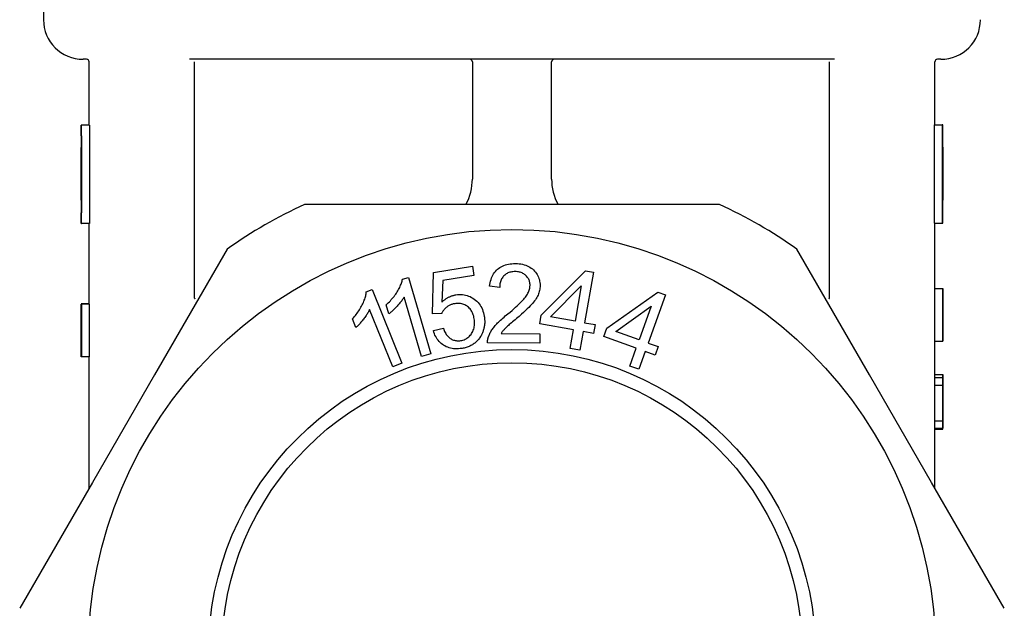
# Model space of a CAD drawing. Header units: millimetres. Extents: x 56 to 3776, y 27 to 364.
# Tile 5 of 15: x 404 to 442, y 192 to 215. Entities that reach past the tile are written whole.
import ezdxf

# ---------------------------------------------------------------- set-up
doc = ezdxf.new("R2010")
doc.units = ezdxf.units.MM
doc.layers.add('DETAIL', color=2, linetype='Continuous')

msp = doc.modelspace()

# ---------------------------------------------------------------- linework, layer by layer
at = {"layer": 'DETAIL'}
for p, q in [((405.329, 223.753), (405.329, 214.753)), ((406.959, 213.253), (406.829, 213.253)), ((407.057, 210.759), (407.057, 213.153)), ((435.304, 213.253), (410.855, 213.253)), ((411.055, 204.195), (411.055, 213.153)), ((421.579, 213.153), (421.579, 208.715)), ((424.579, 208.715), (424.579, 213.153)), ((435.103, 204.195), (435.103, 213.153)), ((439.102, 210.768), (439.102, 213.153)), ((439.329, 213.253), (439.2, 213.253)), ((406.773, 210.759), (406.757, 210.759)), ((406.757, 210.354), (406.757, 210.759)), ((406.773, 207.029), (406.773, 210.759)), ((407.073, 210.759), (406.773, 210.759)), ((407.073, 210.759), (407.073, 207.029)), ((439.084, 207.038), (439.084, 210.768)), ((439.084, 210.768), (439.384, 210.768)), ((439.402, 210.768), (439.384, 210.768)), ((439.384, 210.768), (439.384, 207.038)), ((439.402, 210.363), (439.402, 210.768)), ((406.768, 210.354), (406.757, 210.354)), ((439.402, 210.363), (439.389, 210.363)), ((406.757, 209.908), (406.757, 209.908)), ((406.757, 207.908), (406.757, 209.908)), ((406.759, 209.908), (406.757, 209.908)), ((406.757, 209.908), (406.757, 209.908)), ((406.757, 209.176), (406.757, 209.831)), ((406.759, 209.908), (406.76, 209.908)), ((406.759, 208.338), (406.759, 209.908)), ((406.76, 209.908), (406.76, 207.908)), ((406.761, 209.908), (406.76, 209.908)), ((406.761, 209.908), (406.767, 209.908)), ((406.761, 207.908), (406.761, 209.908)), ((406.762, 209.672), (406.762, 209.06)), ((406.767, 209.672), (406.762, 209.672)), ((406.77, 209.943), (406.765, 209.943)), ((406.767, 209.908), (406.767, 209.672)), ((406.77, 209.908), (406.767, 209.908)), ((406.77, 209.672), (406.767, 209.672)), ((406.77, 209.854), (406.77, 207.934)), ((439.386, 209.951), (439.393, 209.951)), ((439.386, 207.943), (439.386, 209.863)), ((439.394, 209.916), (439.398, 209.916)), ((439.398, 209.916), (439.4, 209.916)), ((439.398, 207.916), (439.398, 209.916)), ((439.398, 209.033), (439.398, 209.695)), ((439.4, 209.695), (439.398, 209.695)), ((439.4, 209.916), (439.402, 209.916)), ((439.402, 209.916), (439.402, 209.916)), ((439.402, 209.284), (439.402, 209.916)), ((439.402, 209.705), (439.402, 209.291)), ((439.402, 209.323), (439.402, 209.705)), ((406.757, 209.478), (406.757, 207.908)), ((439.391, 209.306), (439.395, 209.306)), ((439.396, 209.369), (439.395, 209.306)), ((439.402, 208.736), (439.402, 209.323)), ((406.757, 209.176), (406.757, 208.728)), ((406.762, 209.06), (406.767, 209.06)), ((406.767, 209.06), (406.767, 208.824)), ((406.77, 209.06), (406.767, 209.06)), ((439.398, 209.033), (439.4, 209.033)), ((439.402, 209.291), (439.402, 208.736)), ((406.757, 208.728), (406.757, 208.728)), ((406.757, 208.513), (406.757, 208.728)), ((406.762, 208.824), (406.762, 208.144)), ((406.767, 208.824), (406.762, 208.824)), ((406.77, 208.824), (406.767, 208.824)), ((439.39, 208.619), (439.396, 208.619)), ((439.398, 208.805), (439.398, 207.916)), ((439.399, 208.805), (439.398, 208.805)), ((439.398, 208.795), (439.399, 208.795)), ((439.402, 208.736), (439.402, 208.736)), ((439.402, 208.521), (439.402, 208.736)), ((406.757, 208.513), (406.757, 208.513)), ((406.757, 207.908), (406.757, 208.513)), ((439.402, 208.521), (439.402, 207.916)), ((439.402, 208.521), (439.402, 208.521)), ((439.402, 207.916), (439.402, 208.521)), ((406.757, 207.908), (406.757, 207.908)), ((406.759, 207.908), (406.757, 207.908)), ((406.757, 207.908), (406.757, 207.908)), ((406.757, 207.908), (406.757, 207.908)), ((406.76, 207.908), (406.759, 207.908)), ((406.761, 207.908), (406.76, 207.908)), ((406.767, 207.908), (406.761, 207.908)), ((406.762, 208.144), (406.767, 208.144)), ((406.77, 207.875), (406.765, 207.875)), ((406.767, 208.144), (406.767, 207.908)), ((406.77, 208.144), (406.767, 208.144)), ((406.77, 207.908), (406.767, 207.908)), ((439.386, 207.882), (439.393, 207.882)), ((439.394, 207.916), (439.398, 207.916)), ((439.398, 207.916), (439.398, 207.916)), ((439.398, 207.916), (439.401, 207.916)), ((439.401, 207.916), (439.401, 207.916)), ((439.402, 207.916), (439.401, 207.916)), ((439.401, 207.916), (439.401, 207.916)), ((439.402, 207.916), (439.402, 207.916)), ((406.757, 207.434), (406.768, 207.434)), ((406.757, 207.029), (406.757, 207.434)), ((420.728, 207.753), (415.217, 207.753)), ((425.43, 207.753), (420.728, 207.753)), ((430.941, 207.753), (425.43, 207.753)), ((439.389, 207.443), (439.402, 207.443)), ((439.402, 207.038), (439.402, 207.443)), ((406.757, 207.029), (406.773, 207.029)), ((407.073, 207.029), (406.773, 207.029)), ((407.057, 203.972), (407.057, 207.029)), ((439.084, 207.038), (439.384, 207.038)), ((439.102, 204.563), (439.102, 207.038)), ((439.384, 207.038), (439.402, 207.038)), ((412.288, 206.062), (409.532, 201.289)), ((436.626, 201.289), (433.871, 206.062)), ((420.111, 205.173), (421.584, 205.407)), ((421.584, 205.407), (421.639, 205.059)), ((424.188, 203.555), (425.869, 205.235)), ((425.869, 205.235), (426.167, 205.183)), ((418.929, 204.914), (419.157, 204.981)), ((419.157, 204.981), (420.009, 202.093)), ((420.067, 203.605), (420.111, 205.173)), ((420.458, 204.871), (420.424, 204.051)), ((421.639, 205.059), (420.458, 204.871)), ((426.167, 205.183), (425.832, 203.268)), ((417.559, 204.438), (417.78, 204.526)), ((417.78, 204.526), (418.901, 201.731)), ((422.612, 204.608), (422.233, 204.649)), ((424.544, 203.493), (425.703, 204.665)), ((425.703, 204.665), (425.47, 203.332)), ((439.101, 204.563), (439.401, 204.563)), ((439.101, 202.563), (439.101, 204.563)), ((439.401, 204.563), (439.401, 204.563)), ((439.401, 202.563), (439.401, 204.563)), ((439.401, 204.563), (439.402, 204.563)), ((439.402, 202.563), (439.402, 204.563)), ((439.402, 202.563), (439.402, 204.563)), ((419.656, 201.989), (418.992, 204.239)), ((426.669, 203.06), (428.611, 204.43)), ((428.895, 204.328), (428.241, 202.498)), ((428.611, 204.43), (428.895, 204.328)), ((439.401, 204.333), (439.401, 204.333)), ((439.401, 203.535), (439.401, 204.333)), ((406.757, 203.972), (406.757, 201.972)), ((406.757, 203.972), (406.757, 203.972)), ((406.758, 203.972), (406.757, 203.972)), ((406.757, 203.972), (406.757, 203.972)), ((407.057, 203.98), (406.758, 203.98)), ((406.758, 203.972), (406.758, 203.972)), ((406.758, 201.972), (406.758, 203.972)), ((406.761, 203.972), (406.758, 203.972)), ((406.761, 203.972), (406.763, 203.972)), ((406.763, 203.972), (406.763, 201.972)), ((407.063, 203.972), (406.763, 203.972)), ((407.063, 203.972), (407.063, 201.972)), ((418.559, 201.594), (417.686, 203.771)), ((418.411, 203.605), (418.31, 203.947)), ((427.009, 202.938), (428.35, 203.896)), ((428.35, 203.896), (427.894, 202.622)), ((406.757, 201.972), (406.757, 203.646)), ((406.758, 203.675), (406.758, 201.972)), ((406.762, 201.972), (406.762, 203.646)), ((417.168, 203.086), (417.035, 203.417)), ((420.415, 203.614), (420.067, 203.605)), ((424.13, 203.222), (424.188, 203.555)), ((425.47, 203.332), (424.544, 203.493)), ((439.401, 203.655), (439.402, 203.655)), ((439.401, 203.535), (439.401, 203.535)), ((420.101, 202.969), (420.478, 203.062)), ((425.412, 202.998), (424.13, 203.222)), ((425.288, 202.291), (425.412, 202.998)), ((425.832, 203.268), (426.231, 203.199)), ((426.231, 203.199), (426.173, 202.865)), ((426.555, 202.741), (426.669, 203.06)), ((439.401, 203.309), (439.401, 202.563)), ((439.401, 203.309), (439.401, 203.309)), ((406.757, 202.26), (406.757, 202.58)), ((406.757, 201.972), (406.757, 202.577)), ((406.76, 202.26), (406.76, 202.58)), ((422.666, 202.856), (424.136, 202.847)), ((424.136, 202.847), (424.134, 202.493)), ((425.774, 202.935), (425.651, 202.228)), ((426.173, 202.865), (425.774, 202.935)), ((427.78, 202.303), (426.555, 202.741)), ((427.894, 202.622), (427.009, 202.938)), ((406.757, 202.556), (406.757, 202.26)), ((406.76, 202.556), (406.76, 202.26)), ((424.134, 202.493), (422.152, 202.504)), ((425.651, 202.228), (425.288, 202.291)), ((427.539, 201.627), (427.78, 202.303)), ((428.241, 202.498), (428.622, 202.362)), ((428.622, 202.362), (428.508, 202.043)), ((439.101, 202.563), (439.401, 202.563)), ((439.102, 201.312), (439.102, 202.563)), ((439.401, 202.563), (439.401, 202.563)), ((439.401, 202.563), (439.402, 202.563)), ((406.757, 201.972), (406.757, 201.972)), ((406.757, 201.972), (406.757, 201.972)), ((406.757, 201.972), (406.757, 201.972)), ((406.758, 201.972), (406.757, 201.972)), ((406.758, 201.972), (406.758, 201.972)), ((406.759, 201.972), (406.758, 201.972)), ((406.76, 201.972), (406.759, 201.972)), ((406.762, 201.972), (406.76, 201.972)), ((406.763, 201.972), (406.762, 201.972)), ((407.063, 201.972), (406.763, 201.972)), ((407.057, 197.001), (407.057, 201.972)), ((420.009, 202.093), (419.656, 201.989)), ((428.127, 202.179), (427.885, 201.503)), ((428.508, 202.043), (428.127, 202.179)), ((418.901, 201.731), (418.559, 201.594)), ((427.885, 201.503), (427.539, 201.627)), ((409.532, 201.289), (407.181, 197.217)), ((438.977, 197.217), (436.626, 201.289)), ((439.101, 201.312), (439.401, 201.312)), ((439.101, 201.192), (439.401, 201.192)), ((439.101, 200.907), (439.101, 201.192)), ((439.401, 200.907), (439.401, 201.192)), ((439.401, 201.311), (439.402, 201.311)), ((439.101, 200.907), (439.401, 200.907)), ((439.102, 200.748), (439.102, 200.907)), ((439.401, 200.907), (439.401, 200.907)), ((439.402, 199.502), (439.402, 200.268)), ((439.101, 199.554), (439.401, 199.554)), ((439.101, 199.27), (439.101, 199.554)), ((439.101, 199.27), (439.401, 199.27)), ((439.102, 197.001), (439.102, 199.27)), ((439.102, 199.228), (439.402, 199.228)), ((439.401, 199.27), (439.401, 199.554)), ((439.401, 199.502), (439.402, 199.502)), ((439.402, 199.27), (439.401, 199.27)), ((439.402, 199.502), (439.402, 199.27)), ((407.181, 197.217), (404.426, 192.444)), ((441.733, 192.444), (438.977, 197.217))]:
    msp.add_line(p, q, dxfattribs=at)
at = {"layer": 'DETAIL', "flags": 128}
for points in [[(406.768, 210.354), (406.768, 210.353), (406.768, 210.35), (406.768, 210.345), (406.768, 210.337), (406.769, 210.328), (406.769, 210.316), (406.769, 210.303), (406.769, 210.287), (406.769, 210.27), (406.769, 210.251), (406.769, 210.23), (406.769, 210.208), (406.77, 210.184), (406.77, 210.159), (406.77, 210.132), (406.77, 210.104), (406.77, 210.076), (406.77, 210.046), (406.77, 210.015), (406.77, 209.984), (406.77, 209.952), (406.77, 209.92), (406.77, 209.887), (406.77, 209.854)], [(439.386, 209.863), (439.386, 209.896), (439.386, 209.929), (439.386, 209.961), (439.386, 209.993), (439.386, 210.024), (439.386, 210.055), (439.386, 210.085), (439.386, 210.113), (439.387, 210.141), (439.387, 210.168), (439.387, 210.193), (439.387, 210.217), (439.387, 210.239), (439.387, 210.26), (439.387, 210.279), (439.388, 210.296), (439.388, 210.312), (439.388, 210.325), (439.388, 210.337), (439.388, 210.346), (439.388, 210.354), (439.389, 210.359), (439.389, 210.362), (439.389, 210.363)], [(439.391, 210.363), (439.39, 210.363), (439.39, 210.36), (439.39, 210.356), (439.39, 210.35), (439.39, 210.342), (439.39, 210.333), (439.39, 210.323), (439.389, 210.31), (439.389, 210.297), (439.389, 210.281), (439.389, 210.265), (439.389, 210.247), (439.389, 210.227), (439.389, 210.207), (439.389, 210.185), (439.388, 210.162), (439.388, 210.139), (439.388, 210.114), (439.388, 210.088), (439.388, 210.062), (439.388, 210.035), (439.388, 210.007), (439.388, 209.979), (439.388, 209.951)], [(406.757, 209.908), (406.758, 209.843), (406.758, 209.777), (406.758, 209.712), (406.758, 209.646), (406.758, 209.581), (406.758, 209.516), (406.758, 209.45), (406.758, 209.385), (406.758, 209.319), (406.758, 209.254), (406.758, 209.188), (406.758, 209.123), (406.758, 209.058), (406.758, 208.992), (406.759, 208.927), (406.759, 208.861), (406.759, 208.796), (406.759, 208.73), (406.759, 208.665), (406.759, 208.6), (406.759, 208.534), (406.759, 208.469), (406.759, 208.403), (406.759, 208.338)], [(406.757, 209.908), (406.757, 209.825), (406.757, 209.741), (406.757, 209.658), (406.757, 209.575), (406.757, 209.491), (406.757, 209.408), (406.757, 209.325), (406.757, 209.241), (406.757, 209.158), (406.757, 209.075), (406.757, 208.991), (406.757, 208.908), (406.757, 208.825), (406.757, 208.741), (406.757, 208.658), (406.757, 208.575), (406.757, 208.491), (406.757, 208.408), (406.757, 208.325), (406.757, 208.241), (406.757, 208.158), (406.757, 208.075), (406.757, 207.991), (406.757, 207.908)], [(406.765, 209.943), (406.765, 209.943), (406.765, 209.943), (406.765, 209.943), (406.765, 209.942), (406.765, 209.942), (406.765, 209.941), (406.765, 209.94), (406.765, 209.939), (406.765, 209.938), (406.765, 209.937), (406.765, 209.936), (406.765, 209.934), (406.765, 209.933), (406.765, 209.931), (406.765, 209.929), (406.765, 209.928), (406.764, 209.926), (406.764, 209.923), (406.764, 209.921), (406.764, 209.919), (406.764, 209.916), (406.764, 209.914), (406.764, 209.911), (406.764, 209.908)], [(439.389, 208.931), (439.389, 209.008), (439.389, 209.082), (439.389, 209.154), (439.389, 209.224), (439.389, 209.291), (439.389, 209.355), (439.389, 209.417), (439.389, 209.477), (439.39, 209.533), (439.39, 209.586), (439.39, 209.636), (439.39, 209.682), (439.39, 209.724), (439.391, 209.763), (439.391, 209.799), (439.391, 209.83), (439.391, 209.859), (439.392, 209.883), (439.392, 209.904), (439.392, 209.921), (439.392, 209.934), (439.393, 209.943), (439.393, 209.949), (439.393, 209.951)], [(439.393, 209.724), (439.393, 209.722), (439.393, 209.717), (439.393, 209.708), (439.392, 209.696), (439.392, 209.681), (439.392, 209.662), (439.392, 209.639), (439.392, 209.613), (439.391, 209.584), (439.391, 209.553), (439.391, 209.52), (439.391, 209.484), (439.391, 209.446), (439.391, 209.405), (439.391, 209.362), (439.391, 209.317), (439.39, 209.27), (439.39, 209.223), (439.39, 209.176), (439.39, 209.128), (439.39, 209.079), (439.39, 209.031), (439.39, 208.982), (439.39, 208.933)], [(439.393, 209.951), (439.394, 209.95), (439.394, 209.947), (439.394, 209.941), (439.394, 209.934), (439.394, 209.924), (439.394, 209.913), (439.395, 209.899), (439.395, 209.883), (439.395, 209.865), (439.395, 209.844), (439.395, 209.822), (439.395, 209.798), (439.395, 209.771), (439.396, 209.743), (439.396, 209.713), (439.396, 209.682), (439.396, 209.649), (439.396, 209.614), (439.396, 209.577), (439.396, 209.539), (439.396, 209.499), (439.396, 209.457), (439.396, 209.414), (439.396, 209.369)], [(439.395, 209.306), (439.395, 209.342), (439.395, 209.375), (439.395, 209.408), (439.395, 209.438), (439.395, 209.467), (439.395, 209.494), (439.395, 209.52), (439.395, 209.544), (439.395, 209.567), (439.395, 209.587), (439.395, 209.606), (439.395, 209.624), (439.395, 209.64), (439.394, 209.654), (439.394, 209.668), (439.394, 209.679), (439.394, 209.69), (439.394, 209.699), (439.394, 209.706), (439.394, 209.713), (439.394, 209.717), (439.394, 209.721), (439.393, 209.723), (439.393, 209.724)], [(439.4, 209.916), (439.4, 209.915), (439.4, 209.912), (439.4, 209.908), (439.4, 209.902), (439.4, 209.895), (439.4, 209.885), (439.4, 209.874), (439.401, 209.862), (439.401, 209.847), (439.401, 209.829), (439.401, 209.81), (439.401, 209.787), (439.401, 209.762), (439.401, 209.734), (439.401, 209.704), (439.401, 209.671), (439.401, 209.637), (439.401, 209.601), (439.401, 209.565), (439.401, 209.528), (439.401, 209.49), (439.401, 209.451), (439.401, 209.411), (439.401, 209.37)], [(439.4, 209.695), (439.4, 209.694), (439.4, 209.692), (439.4, 209.689), (439.4, 209.685), (439.4, 209.679), (439.4, 209.672), (439.4, 209.664), (439.4, 209.654), (439.4, 209.643), (439.4, 209.631), (439.4, 209.618), (439.4, 209.603), (439.4, 209.588), (439.4, 209.571), (439.4, 209.554), (439.401, 209.537), (439.401, 209.518), (439.401, 209.499), (439.401, 209.479), (439.401, 209.459), (439.401, 209.438), (439.401, 209.416), (439.401, 209.393), (439.401, 209.37)], [(439.401, 207.916), (439.401, 207.999), (439.401, 208.082), (439.401, 208.166), (439.401, 208.249), (439.401, 208.332), (439.401, 208.416), (439.401, 208.499), (439.401, 208.582), (439.402, 208.666), (439.402, 208.749), (439.402, 208.832), (439.402, 208.916), (439.402, 208.999), (439.402, 209.082), (439.402, 209.166), (439.402, 209.249), (439.402, 209.332), (439.402, 209.416), (439.402, 209.499), (439.402, 209.582), (439.402, 209.666), (439.402, 209.749), (439.402, 209.832), (439.402, 209.916)], [(406.759, 207.908), (406.759, 207.973), (406.759, 208.039), (406.759, 208.104), (406.759, 208.17), (406.759, 208.235), (406.759, 208.301), (406.759, 208.366), (406.759, 208.431), (406.759, 208.497), (406.758, 208.562), (406.758, 208.628), (406.758, 208.693), (406.758, 208.759), (406.758, 208.824), (406.758, 208.889), (406.758, 208.955), (406.758, 209.02), (406.758, 209.086), (406.758, 209.151), (406.758, 209.216), (406.758, 209.282), (406.758, 209.347), (406.758, 209.413), (406.757, 209.478)], [(439.401, 209.37), (439.401, 209.346), (439.401, 209.323), (439.401, 209.3), (439.401, 209.277), (439.401, 209.255), (439.401, 209.233), (439.401, 209.212), (439.4, 209.191), (439.4, 209.171), (439.4, 209.152), (439.4, 209.135), (439.4, 209.119), (439.4, 209.105), (439.4, 209.092), (439.4, 209.081), (439.4, 209.071), (439.4, 209.062), (439.4, 209.054), (439.4, 209.048), (439.4, 209.042), (439.4, 209.038), (439.4, 209.035), (439.4, 209.034), (439.4, 209.033)], [(439.401, 209.37), (439.401, 209.335), (439.401, 209.301), (439.401, 209.268), (439.401, 209.235), (439.401, 209.204), (439.401, 209.174), (439.401, 209.144), (439.401, 209.116), (439.401, 209.088), (439.401, 209.061), (439.401, 209.036), (439.401, 209.011), (439.401, 208.988), (439.401, 208.965), (439.401, 208.945), (439.401, 208.926), (439.401, 208.908), (439.401, 208.892), (439.4, 208.877), (439.4, 208.864), (439.4, 208.852), (439.4, 208.842), (439.4, 208.833), (439.4, 208.826)], [(439.393, 207.882), (439.393, 207.884), (439.393, 207.89), (439.392, 207.901), (439.392, 207.915), (439.392, 207.934), (439.391, 207.956), (439.391, 207.983), (439.391, 208.014), (439.391, 208.049), (439.39, 208.087), (439.39, 208.13), (439.39, 208.175), (439.39, 208.225), (439.39, 208.278), (439.39, 208.335), (439.389, 208.395), (439.389, 208.458), (439.389, 208.522), (439.389, 208.587), (439.389, 208.654), (439.389, 208.721), (439.389, 208.79), (439.389, 208.86), (439.389, 208.931)], [(439.39, 208.933), (439.39, 208.87), (439.39, 208.809), (439.39, 208.751), (439.39, 208.694), (439.39, 208.639), (439.39, 208.587), (439.391, 208.536), (439.391, 208.487), (439.391, 208.441), (439.391, 208.398), (439.391, 208.358), (439.391, 208.321), (439.391, 208.287), (439.391, 208.256), (439.392, 208.228), (439.392, 208.203), (439.392, 208.181), (439.392, 208.162), (439.392, 208.146), (439.392, 208.133), (439.393, 208.123), (439.393, 208.115), (439.393, 208.111), (439.393, 208.109)], [(439.393, 208.109), (439.393, 208.11), (439.394, 208.113), (439.394, 208.117), (439.394, 208.124), (439.394, 208.132), (439.394, 208.141), (439.394, 208.153), (439.394, 208.166), (439.394, 208.181), (439.395, 208.198), (439.395, 208.217), (439.395, 208.237), (439.395, 208.26), (439.395, 208.284), (439.395, 208.309), (439.395, 208.337), (439.395, 208.366), (439.395, 208.397), (439.395, 208.429), (439.395, 208.464), (439.395, 208.5), (439.395, 208.538), (439.396, 208.577), (439.396, 208.619)], [(439.396, 208.551), (439.396, 208.498), (439.396, 208.447), (439.396, 208.398), (439.396, 208.351), (439.396, 208.306), (439.396, 208.264), (439.396, 208.224), (439.396, 208.185), (439.396, 208.149), (439.396, 208.115), (439.396, 208.083), (439.395, 208.054), (439.395, 208.026), (439.395, 208.001), (439.395, 207.979), (439.395, 207.958), (439.395, 207.941), (439.394, 207.925), (439.394, 207.912), (439.394, 207.901), (439.394, 207.893), (439.394, 207.887), (439.394, 207.883), (439.393, 207.882)], [(439.396, 208.619), (439.396, 208.616), (439.396, 208.613), (439.396, 208.61), (439.396, 208.607), (439.396, 208.605), (439.396, 208.602), (439.396, 208.599), (439.396, 208.596), (439.396, 208.593), (439.396, 208.591), (439.396, 208.588), (439.396, 208.585), (439.396, 208.582), (439.396, 208.579), (439.396, 208.577), (439.396, 208.574), (439.396, 208.571), (439.396, 208.568), (439.396, 208.565), (439.396, 208.563), (439.396, 208.56), (439.396, 208.557), (439.396, 208.554), (439.396, 208.551)], [(439.399, 208.795), (439.399, 208.796), (439.399, 208.797), (439.399, 208.798), (439.399, 208.798), (439.399, 208.799), (439.399, 208.799), (439.399, 208.8), (439.399, 208.8), (439.399, 208.801), (439.399, 208.801), (439.399, 208.802), (439.399, 208.802), (439.399, 208.803), (439.399, 208.803), (439.399, 208.803), (439.399, 208.803), (439.399, 208.804), (439.399, 208.804), (439.399, 208.804), (439.399, 208.804), (439.399, 208.804), (439.399, 208.804), (439.399, 208.804), (439.399, 208.805)], [(439.4, 208.332), (439.4, 208.376), (439.4, 208.417), (439.4, 208.455), (439.4, 208.491), (439.4, 208.524), (439.4, 208.554), (439.4, 208.582), (439.4, 208.607), (439.4, 208.63), (439.4, 208.651), (439.4, 208.671), (439.4, 208.688), (439.4, 208.704), (439.4, 208.718), (439.4, 208.731), (439.4, 208.741), (439.4, 208.751), (439.4, 208.759), (439.4, 208.767), (439.4, 208.774), (439.4, 208.781), (439.4, 208.786), (439.399, 208.791), (439.399, 208.795)], [(439.4, 208.826), (439.4, 208.822), (439.4, 208.817), (439.4, 208.813), (439.4, 208.809), (439.4, 208.805), (439.4, 208.801), (439.4, 208.797), (439.4, 208.792), (439.4, 208.788), (439.4, 208.784), (439.4, 208.78), (439.4, 208.776), (439.4, 208.772), (439.4, 208.768), (439.4, 208.764), (439.4, 208.759), (439.4, 208.755), (439.4, 208.751), (439.4, 208.747), (439.4, 208.743), (439.4, 208.739), (439.4, 208.735), (439.4, 208.731), (439.4, 208.727)], [(439.4, 208.727), (439.4, 208.718), (439.4, 208.709), (439.4, 208.699), (439.4, 208.69), (439.4, 208.68), (439.4, 208.67), (439.4, 208.66), (439.4, 208.65), (439.401, 208.639), (439.401, 208.629), (439.401, 208.618), (439.401, 208.607), (439.401, 208.596), (439.401, 208.584), (439.401, 208.573), (439.401, 208.561), (439.401, 208.549), (439.401, 208.537), (439.401, 208.524), (439.401, 208.512), (439.401, 208.499), (439.401, 208.486), (439.401, 208.473), (439.401, 208.46)], [(439.401, 207.916), (439.401, 207.933), (439.401, 207.95), (439.401, 207.968), (439.401, 207.985), (439.401, 208.002), (439.401, 208.02), (439.401, 208.037), (439.401, 208.055), (439.401, 208.072), (439.401, 208.089), (439.401, 208.107), (439.401, 208.124), (439.401, 208.141), (439.4, 208.159), (439.4, 208.176), (439.4, 208.193), (439.4, 208.211), (439.4, 208.228), (439.4, 208.245), (439.4, 208.263), (439.4, 208.28), (439.4, 208.297), (439.4, 208.315), (439.4, 208.332)], [(439.401, 208.46), (439.401, 208.437), (439.401, 208.415), (439.401, 208.392), (439.401, 208.369), (439.401, 208.347), (439.401, 208.324), (439.401, 208.301), (439.401, 208.279), (439.401, 208.256), (439.401, 208.233), (439.401, 208.211), (439.401, 208.188), (439.401, 208.165), (439.401, 208.143), (439.401, 208.12), (439.401, 208.097), (439.401, 208.075), (439.401, 208.052), (439.401, 208.029), (439.401, 208.006), (439.401, 207.984), (439.401, 207.961), (439.401, 207.938), (439.401, 207.916)], [(406.764, 207.908), (406.764, 207.905), (406.764, 207.903), (406.764, 207.9), (406.764, 207.898), (406.764, 207.896), (406.764, 207.893), (406.765, 207.891), (406.765, 207.889), (406.765, 207.888), (406.765, 207.886), (406.765, 207.884), (406.765, 207.883), (406.765, 207.882), (406.765, 207.88), (406.765, 207.879), (406.765, 207.878), (406.765, 207.877), (406.765, 207.877), (406.765, 207.876), (406.765, 207.875), (406.765, 207.875), (406.765, 207.875), (406.765, 207.875), (406.765, 207.875)], [(406.77, 207.934), (406.77, 207.902), (406.77, 207.869), (406.77, 207.837), (406.77, 207.805), (406.77, 207.774), (406.77, 207.743), (406.77, 207.713), (406.77, 207.684), (406.77, 207.657), (406.77, 207.63), (406.77, 207.605), (406.769, 207.581), (406.769, 207.558), (406.769, 207.538), (406.769, 207.519), (406.769, 207.501), (406.769, 207.486), (406.769, 207.472), (406.769, 207.461), (406.768, 207.451), (406.768, 207.444), (406.768, 207.439), (406.768, 207.435), (406.768, 207.434)], [(439.389, 207.443), (439.389, 207.445), (439.389, 207.448), (439.388, 207.453), (439.388, 207.46), (439.388, 207.47), (439.388, 207.482), (439.388, 207.495), (439.388, 207.51), (439.387, 207.528), (439.387, 207.547), (439.387, 207.568), (439.387, 207.59), (439.387, 207.614), (439.387, 207.639), (439.387, 207.666), (439.386, 207.693), (439.386, 207.722), (439.386, 207.752), (439.386, 207.783), (439.386, 207.814), (439.386, 207.846), (439.386, 207.878), (439.386, 207.911), (439.386, 207.943)], [(439.388, 207.882), (439.388, 207.852), (439.388, 207.823), (439.388, 207.794), (439.388, 207.765), (439.388, 207.738), (439.388, 207.71), (439.388, 207.684), (439.388, 207.659), (439.389, 207.635), (439.389, 207.611), (439.389, 207.59), (439.389, 207.569), (439.389, 207.55), (439.389, 207.532), (439.389, 207.515), (439.389, 207.501), (439.39, 207.487), (439.39, 207.476), (439.39, 207.466), (439.39, 207.458), (439.39, 207.452), (439.39, 207.447), (439.39, 207.444), (439.391, 207.443)], [(422.233, 204.649), (422.241, 204.718), (422.252, 204.784), (422.267, 204.848), (422.284, 204.908), (422.304, 204.966), (422.327, 205.021), (422.354, 205.073), (422.383, 205.123), (422.415, 205.169), (422.45, 205.213), (422.488, 205.254), (422.529, 205.292), (422.573, 205.327), (422.619, 205.359), (422.667, 205.388), (422.718, 205.414), (422.772, 205.437), (422.827, 205.457), (422.885, 205.473), (422.946, 205.487), (423.009, 205.497), (423.074, 205.504), (423.142, 205.509), (423.212, 205.51)], [(423.201, 205.206), (423.157, 205.205), (423.115, 205.202), (423.075, 205.196), (423.036, 205.189), (422.998, 205.179), (422.962, 205.167), (422.927, 205.153), (422.894, 205.136), (422.862, 205.118), (422.832, 205.097), (422.803, 205.074), (422.776, 205.048), (422.75, 205.021), (422.727, 204.992), (422.706, 204.961), (422.686, 204.928), (422.67, 204.894), (422.655, 204.858), (422.642, 204.821), (422.632, 204.782), (422.624, 204.741), (422.618, 204.698), (422.614, 204.654), (422.612, 204.608)], [(423.763, 204.683), (423.762, 204.719), (423.759, 204.755), (423.753, 204.789), (423.746, 204.822), (423.736, 204.854), (423.725, 204.886), (423.711, 204.916), (423.694, 204.945), (423.676, 204.974), (423.656, 205.001), (423.633, 205.028), (423.608, 205.054), (423.581, 205.078), (423.553, 205.1), (423.524, 205.12), (423.494, 205.137), (423.462, 205.153), (423.428, 205.167), (423.394, 205.179), (423.358, 205.188), (423.321, 205.196), (423.282, 205.201), (423.242, 205.204), (423.201, 205.206)], [(423.212, 205.51), (423.282, 205.508), (423.351, 205.502), (423.416, 205.494), (423.48, 205.482), (423.54, 205.466), (423.598, 205.448), (423.654, 205.426), (423.707, 205.401), (423.758, 205.372), (423.806, 205.34), (423.851, 205.305), (423.894, 205.267), (423.934, 205.226), (423.97, 205.184), (424.003, 205.139), (424.033, 205.094), (424.059, 205.047), (424.081, 204.998), (424.1, 204.948), (424.115, 204.896), (424.127, 204.842), (424.136, 204.787), (424.141, 204.73), (424.142, 204.672)], [(418.31, 203.947), (418.352, 203.985), (418.393, 204.023), (418.432, 204.062), (418.47, 204.102), (418.507, 204.142), (418.543, 204.182), (418.577, 204.223), (418.61, 204.265), (418.641, 204.307), (418.672, 204.35), (418.701, 204.393), (418.729, 204.436), (418.755, 204.48), (418.779, 204.523), (418.802, 204.565), (418.823, 204.607), (418.843, 204.648), (418.86, 204.688), (418.876, 204.727), (418.89, 204.766), (418.902, 204.804), (418.913, 204.841), (418.922, 204.878), (418.929, 204.914)], [(422.926, 203.609), (423.006, 203.674), (423.081, 203.737), (423.151, 203.798), (423.217, 203.857), (423.279, 203.913), (423.336, 203.967), (423.389, 204.018), (423.438, 204.067), (423.482, 204.114), (423.522, 204.159), (423.557, 204.201), (423.588, 204.241), (423.616, 204.279), (423.641, 204.318), (423.664, 204.356), (423.685, 204.393), (423.703, 204.43), (423.718, 204.468), (423.732, 204.504), (423.743, 204.541), (423.751, 204.577), (423.757, 204.613), (423.761, 204.648), (423.763, 204.683)], [(424.142, 204.672), (424.141, 204.627), (424.137, 204.582), (424.131, 204.538), (424.123, 204.493), (424.112, 204.449), (424.099, 204.405), (424.084, 204.361), (424.067, 204.318), (424.047, 204.274), (424.024, 204.23), (423.997, 204.186), (423.968, 204.14), (423.936, 204.094), (423.9, 204.048), (423.862, 204.001), (423.82, 203.954), (423.773, 203.904), (423.72, 203.849), (423.659, 203.79), (423.591, 203.727), (423.516, 203.659), (423.435, 203.587), (423.346, 203.51), (423.25, 203.429)], [(439.401, 204.563), (439.401, 204.563), (439.401, 204.562), (439.401, 204.561), (439.401, 204.56), (439.401, 204.558), (439.401, 204.556), (439.401, 204.553), (439.401, 204.55), (439.401, 204.547), (439.402, 204.543), (439.402, 204.538), (439.402, 204.534), (439.402, 204.529), (439.402, 204.523), (439.402, 204.517), (439.402, 204.51), (439.402, 204.503), (439.402, 204.495), (439.402, 204.487), (439.402, 204.478), (439.402, 204.469), (439.402, 204.459), (439.402, 204.449), (439.402, 204.438)], [(411.055, 204.195), (411.055, 204.194), (411.055, 204.193), (411.055, 204.192), (411.055, 204.192), (411.055, 204.191), (411.056, 204.19), (411.056, 204.189), (411.056, 204.188), (411.056, 204.187), (411.056, 204.186), (411.056, 204.186), (411.056, 204.185), (411.057, 204.184), (411.057, 204.183), (411.057, 204.182), (411.058, 204.182), (411.058, 204.181), (411.058, 204.18), (411.059, 204.179), (411.059, 204.179), (411.059, 204.178), (411.06, 204.177), (411.06, 204.177), (411.061, 204.176)], [(417.035, 203.417), (417.073, 203.458), (417.11, 203.5), (417.146, 203.543), (417.18, 203.586), (417.213, 203.629), (417.244, 203.673), (417.274, 203.717), (417.303, 203.761), (417.331, 203.806), (417.357, 203.852), (417.382, 203.897), (417.405, 203.943), (417.427, 203.989), (417.448, 204.034), (417.466, 204.079), (417.483, 204.122), (417.499, 204.164), (417.512, 204.206), (417.524, 204.247), (417.535, 204.287), (417.543, 204.326), (417.55, 204.364), (417.556, 204.401), (417.559, 204.438)], [(418.992, 204.239), (418.976, 204.212), (418.959, 204.185), (418.941, 204.158), (418.922, 204.131), (418.902, 204.103), (418.88, 204.075), (418.858, 204.046), (418.834, 204.017), (418.81, 203.988), (418.784, 203.958), (418.757, 203.928), (418.729, 203.898), (418.701, 203.868), (418.673, 203.839), (418.645, 203.811), (418.618, 203.784), (418.591, 203.758), (418.564, 203.733), (418.538, 203.709), (418.512, 203.686), (418.486, 203.665), (418.461, 203.644), (418.436, 203.624), (418.411, 203.605)], [(420.424, 204.051), (420.444, 204.07), (420.464, 204.088), (420.484, 204.105), (420.505, 204.122), (420.525, 204.138), (420.546, 204.153), (420.567, 204.168), (420.588, 204.183), (420.61, 204.196), (420.632, 204.209), (420.653, 204.222), (420.675, 204.233), (420.698, 204.244), (420.72, 204.255), (420.743, 204.265), (420.765, 204.274), (420.788, 204.283), (420.811, 204.291), (420.835, 204.298), (420.858, 204.305), (420.882, 204.311), (420.906, 204.316), (420.93, 204.321), (420.955, 204.325)], [(420.955, 204.325), (421.019, 204.334), (421.082, 204.338), (421.144, 204.338), (421.205, 204.334), (421.265, 204.327), (421.323, 204.315), (421.381, 204.299), (421.437, 204.28), (421.493, 204.256), (421.547, 204.228), (421.6, 204.197), (421.652, 204.161), (421.702, 204.122), (421.749, 204.08), (421.792, 204.035), (421.832, 203.988), (421.868, 203.938), (421.901, 203.886), (421.931, 203.83), (421.957, 203.772), (421.98, 203.711), (422, 203.648), (422.016, 203.581), (422.029, 203.512)], [(435.097, 204.176), (435.098, 204.177), (435.098, 204.177), (435.099, 204.178), (435.099, 204.179), (435.1, 204.179), (435.1, 204.18), (435.101, 204.181), (435.101, 204.182), (435.101, 204.182), (435.101, 204.183), (435.102, 204.184), (435.102, 204.185), (435.102, 204.186), (435.102, 204.187), (435.103, 204.187), (435.103, 204.188), (435.103, 204.189), (435.103, 204.19), (435.103, 204.191), (435.103, 204.192), (435.103, 204.192), (435.103, 204.193), (435.103, 204.194), (435.103, 204.195)], [(439.401, 204.333), (439.401, 204.333), (439.401, 204.332), (439.401, 204.332), (439.401, 204.331), (439.401, 204.33), (439.401, 204.329), (439.401, 204.327), (439.401, 204.325), (439.401, 204.323), (439.401, 204.321), (439.401, 204.319), (439.401, 204.316), (439.401, 204.313), (439.401, 204.309), (439.401, 204.306), (439.402, 204.302), (439.402, 204.297), (439.402, 204.293), (439.402, 204.287), (439.402, 204.282), (439.402, 204.276), (439.402, 204.27), (439.402, 204.264), (439.402, 204.257)], [(439.402, 204.438), (439.402, 204.425), (439.402, 204.412), (439.402, 204.398), (439.402, 204.383), (439.402, 204.368), (439.402, 204.352), (439.402, 204.335), (439.402, 204.318), (439.402, 204.301), (439.402, 204.283), (439.402, 204.264), (439.402, 204.245), (439.402, 204.225), (439.402, 204.204), (439.402, 204.183), (439.402, 204.161), (439.402, 204.138), (439.402, 204.115), (439.402, 204.091), (439.402, 204.066), (439.402, 204.04), (439.402, 204.014), (439.402, 203.988), (439.402, 203.96)], [(439.402, 204.257), (439.402, 204.248), (439.402, 204.24), (439.402, 204.231), (439.402, 204.221), (439.402, 204.211), (439.402, 204.201), (439.402, 204.191), (439.402, 204.18), (439.402, 204.168), (439.402, 204.156), (439.402, 204.144), (439.402, 204.132), (439.402, 204.119), (439.402, 204.106), (439.402, 204.092), (439.402, 204.078), (439.402, 204.064), (439.402, 204.049), (439.402, 204.034), (439.402, 204.018), (439.402, 204.002), (439.402, 203.986), (439.402, 203.969), (439.402, 203.952)], [(406.757, 202.58), (406.757, 202.638), (406.757, 202.696), (406.757, 202.754), (406.757, 202.812), (406.757, 202.87), (406.757, 202.928), (406.757, 202.986), (406.757, 203.044), (406.757, 203.102), (406.757, 203.16), (406.757, 203.218), (406.757, 203.276), (406.757, 203.334), (406.757, 203.392), (406.757, 203.45), (406.757, 203.508), (406.757, 203.566), (406.757, 203.624), (406.757, 203.682), (406.757, 203.74), (406.757, 203.798), (406.757, 203.856), (406.757, 203.914), (406.757, 203.972)], [(406.757, 203.972), (406.757, 203.913), (406.757, 203.854), (406.757, 203.795), (406.757, 203.736), (406.757, 203.677), (406.757, 203.618), (406.757, 203.559), (406.757, 203.5), (406.757, 203.441), (406.757, 203.382), (406.757, 203.323), (406.757, 203.264), (406.757, 203.205), (406.757, 203.146), (406.757, 203.087), (406.757, 203.028), (406.757, 202.969), (406.757, 202.91), (406.757, 202.851), (406.757, 202.792), (406.757, 202.733), (406.757, 202.674), (406.757, 202.615), (406.757, 202.556)], [(406.758, 203.972), (406.758, 203.913), (406.759, 203.854), (406.759, 203.795), (406.759, 203.736), (406.759, 203.677), (406.759, 203.618), (406.759, 203.559), (406.759, 203.5), (406.759, 203.441), (406.759, 203.382), (406.759, 203.323), (406.759, 203.264), (406.759, 203.205), (406.759, 203.146), (406.759, 203.087), (406.759, 203.028), (406.759, 202.969), (406.759, 202.91), (406.759, 202.851), (406.759, 202.792), (406.759, 202.733), (406.759, 202.674), (406.759, 202.615), (406.76, 202.556)], [(406.76, 202.58), (406.76, 202.638), (406.76, 202.696), (406.76, 202.754), (406.76, 202.812), (406.76, 202.87), (406.76, 202.928), (406.76, 202.986), (406.76, 203.044), (406.761, 203.102), (406.761, 203.16), (406.761, 203.218), (406.761, 203.276), (406.761, 203.334), (406.761, 203.392), (406.761, 203.45), (406.761, 203.508), (406.761, 203.566), (406.761, 203.624), (406.761, 203.682), (406.761, 203.74), (406.761, 203.798), (406.761, 203.856), (406.761, 203.914), (406.761, 203.972)], [(417.686, 203.771), (417.673, 203.744), (417.659, 203.715), (417.643, 203.686), (417.627, 203.657), (417.609, 203.627), (417.591, 203.597), (417.571, 203.567), (417.55, 203.536), (417.528, 203.504), (417.505, 203.472), (417.482, 203.44), (417.456, 203.407), (417.431, 203.375), (417.406, 203.343), (417.381, 203.313), (417.356, 203.283), (417.332, 203.255), (417.308, 203.228), (417.284, 203.201), (417.26, 203.176), (417.237, 203.152), (417.213, 203.129), (417.191, 203.107), (417.168, 203.086)], [(420.909, 203.989), (420.88, 203.984), (420.851, 203.978), (420.824, 203.97), (420.797, 203.962), (420.77, 203.953), (420.744, 203.942), (420.719, 203.931), (420.695, 203.919), (420.671, 203.905), (420.648, 203.891), (420.626, 203.875), (420.604, 203.858), (420.583, 203.841), (420.563, 203.823), (420.544, 203.805), (420.526, 203.786), (420.509, 203.766), (420.493, 203.746), (420.477, 203.725), (420.463, 203.704), (420.45, 203.683), (420.437, 203.66), (420.426, 203.638), (420.415, 203.614)], [(421.648, 203.417), (421.639, 203.468), (421.627, 203.516), (421.614, 203.563), (421.598, 203.607), (421.58, 203.649), (421.56, 203.689), (421.538, 203.726), (421.514, 203.762), (421.488, 203.795), (421.459, 203.826), (421.429, 203.855), (421.396, 203.881), (421.362, 203.906), (421.326, 203.927), (421.289, 203.946), (421.252, 203.961), (421.213, 203.975), (421.173, 203.985), (421.132, 203.992), (421.089, 203.997), (421.046, 203.999), (421.001, 203.999), (420.956, 203.995), (420.909, 203.989)], [(439.402, 203.96), (439.402, 203.939), (439.402, 203.917), (439.402, 203.896), (439.402, 203.875), (439.402, 203.854), (439.402, 203.834), (439.402, 203.813), (439.402, 203.793), (439.402, 203.773), (439.402, 203.753), (439.402, 203.733), (439.402, 203.714), (439.402, 203.695), (439.402, 203.676), (439.402, 203.658), (439.402, 203.64), (439.402, 203.623), (439.402, 203.606), (439.402, 203.59), (439.402, 203.574), (439.402, 203.559), (439.402, 203.544), (439.402, 203.53), (439.402, 203.516)], [(439.402, 203.952), (439.402, 203.936), (439.402, 203.921), (439.402, 203.906), (439.402, 203.891), (439.402, 203.877), (439.402, 203.863), (439.402, 203.849), (439.402, 203.836), (439.402, 203.823), (439.402, 203.81), (439.402, 203.798), (439.402, 203.786), (439.402, 203.774), (439.402, 203.763), (439.402, 203.751), (439.402, 203.74), (439.402, 203.729), (439.402, 203.718), (439.402, 203.707), (439.402, 203.697), (439.402, 203.686), (439.402, 203.676), (439.402, 203.665), (439.402, 203.655)], [(406.757, 203.646), (406.757, 203.576), (406.757, 203.507), (406.757, 203.437), (406.757, 203.367), (406.757, 203.297), (406.757, 203.228), (406.757, 203.158), (406.757, 203.088), (406.757, 203.018), (406.757, 202.949), (406.757, 202.879), (406.757, 202.809), (406.757, 202.739), (406.757, 202.67), (406.757, 202.6), (406.757, 202.53), (406.757, 202.46), (406.757, 202.391), (406.757, 202.321), (406.757, 202.251), (406.757, 202.181), (406.757, 202.112), (406.757, 202.042), (406.757, 201.972)], [(406.759, 201.972), (406.759, 202.043), (406.759, 202.114), (406.759, 202.185), (406.759, 202.256), (406.759, 202.327), (406.759, 202.398), (406.759, 202.469), (406.759, 202.54), (406.759, 202.611), (406.759, 202.682), (406.759, 202.753), (406.759, 202.824), (406.759, 202.895), (406.759, 202.965), (406.759, 203.036), (406.759, 203.107), (406.759, 203.178), (406.758, 203.249), (406.758, 203.32), (406.758, 203.391), (406.758, 203.462), (406.758, 203.533), (406.758, 203.604), (406.758, 203.675)], [(406.762, 203.646), (406.762, 203.576), (406.762, 203.507), (406.762, 203.437), (406.761, 203.367), (406.761, 203.297), (406.761, 203.228), (406.761, 203.158), (406.761, 203.088), (406.761, 203.018), (406.761, 202.949), (406.761, 202.879), (406.761, 202.809), (406.761, 202.739), (406.761, 202.67), (406.761, 202.6), (406.761, 202.53), (406.761, 202.46), (406.76, 202.391), (406.76, 202.321), (406.76, 202.251), (406.76, 202.181), (406.76, 202.112), (406.76, 202.042), (406.76, 201.972)], [(421.136, 202.592), (421.179, 202.6), (421.221, 202.611), (421.262, 202.625), (421.3, 202.641), (421.337, 202.66), (421.373, 202.681), (421.407, 202.705), (421.439, 202.731), (421.469, 202.76), (421.498, 202.791), (421.526, 202.825), (421.551, 202.862), (421.575, 202.901), (421.595, 202.941), (421.613, 202.982), (421.628, 203.025), (421.64, 203.069), (421.65, 203.114), (421.657, 203.161), (421.661, 203.21), (421.662, 203.259), (421.66, 203.311), (421.655, 203.363), (421.648, 203.417)], [(422.029, 203.512), (422.034, 203.479), (422.038, 203.445), (422.041, 203.412), (422.043, 203.38), (422.045, 203.347), (422.045, 203.315), (422.045, 203.283), (422.044, 203.251), (422.042, 203.219), (422.039, 203.188), (422.035, 203.157), (422.03, 203.126), (422.024, 203.096), (422.018, 203.066), (422.011, 203.036), (422.002, 203.006), (421.993, 202.976), (421.983, 202.947), (421.973, 202.918), (421.961, 202.889), (421.948, 202.861), (421.935, 202.833), (421.92, 202.805), (421.905, 202.777)], [(422.196, 202.76), (422.21, 202.794), (422.225, 202.828), (422.24, 202.861), (422.258, 202.895), (422.276, 202.928), (422.296, 202.961), (422.317, 202.994), (422.339, 203.027), (422.363, 203.06), (422.388, 203.093), (422.414, 203.125), (422.441, 203.158), (422.47, 203.191), (422.501, 203.224), (422.534, 203.259), (422.57, 203.294), (422.607, 203.331), (422.646, 203.368), (422.688, 203.406), (422.731, 203.445), (422.777, 203.485), (422.825, 203.525), (422.874, 203.567), (422.926, 203.609)], [(423.25, 203.429), (423.196, 203.384), (423.145, 203.342), (423.098, 203.302), (423.054, 203.265), (423.014, 203.23), (422.976, 203.198), (422.942, 203.168), (422.912, 203.141), (422.884, 203.115), (422.86, 203.093), (422.84, 203.073), (422.822, 203.055), (422.807, 203.039), (422.792, 203.022), (422.777, 203.005), (422.763, 202.989), (422.749, 202.972), (422.736, 202.956), (422.723, 202.939), (422.711, 202.923), (422.699, 202.906), (422.687, 202.889), (422.676, 202.873), (422.666, 202.856)], [(439.402, 203.655), (439.402, 203.644), (439.402, 203.634), (439.402, 203.624), (439.402, 203.615), (439.402, 203.606), (439.402, 203.598), (439.402, 203.59), (439.402, 203.583), (439.402, 203.577), (439.401, 203.571), (439.401, 203.566), (439.401, 203.561), (439.401, 203.557), (439.401, 203.553), (439.401, 203.55), (439.401, 203.547), (439.401, 203.544), (439.401, 203.542), (439.401, 203.54), (439.401, 203.538), (439.401, 203.537), (439.401, 203.536), (439.401, 203.536), (439.401, 203.535)], [(439.402, 203.516), (439.402, 203.499), (439.402, 203.483), (439.402, 203.468), (439.402, 203.453), (439.402, 203.439), (439.402, 203.426), (439.402, 203.414), (439.402, 203.402), (439.402, 203.391), (439.402, 203.38), (439.402, 203.37), (439.402, 203.361), (439.402, 203.353), (439.402, 203.345), (439.402, 203.338), (439.401, 203.332), (439.401, 203.326), (439.401, 203.322), (439.401, 203.318), (439.401, 203.314), (439.401, 203.312), (439.401, 203.31), (439.401, 203.309), (439.401, 203.309)], [(421.185, 202.294), (421.119, 202.285), (421.054, 202.28), (420.99, 202.278), (420.928, 202.279), (420.868, 202.284), (420.809, 202.292), (420.752, 202.304), (420.696, 202.319), (420.642, 202.338), (420.59, 202.36), (420.538, 202.386), (420.489, 202.415), (420.442, 202.447), (420.397, 202.482), (420.355, 202.519), (420.316, 202.559), (420.28, 202.601), (420.246, 202.646), (420.215, 202.694), (420.187, 202.744), (420.161, 202.796), (420.138, 202.851), (420.118, 202.909), (420.101, 202.969)], [(420.478, 203.062), (420.493, 203.017), (420.509, 202.975), (420.527, 202.935), (420.546, 202.897), (420.566, 202.861), (420.587, 202.828), (420.61, 202.796), (420.633, 202.767), (420.658, 202.74), (420.685, 202.716), (420.712, 202.693), (420.741, 202.673), (420.77, 202.655), (420.801, 202.638), (420.831, 202.624), (420.863, 202.612), (420.895, 202.603), (420.927, 202.595), (420.961, 202.589), (420.995, 202.586), (421.029, 202.584), (421.064, 202.585), (421.1, 202.587), (421.136, 202.592)], [(421.905, 202.777), (421.886, 202.744), (421.865, 202.712), (421.844, 202.681), (421.822, 202.651), (421.799, 202.623), (421.775, 202.595), (421.75, 202.569), (421.724, 202.544), (421.697, 202.52), (421.67, 202.497), (421.641, 202.475), (421.612, 202.454), (421.581, 202.435), (421.55, 202.416), (421.517, 202.399), (421.484, 202.383), (421.45, 202.368), (421.415, 202.354), (421.379, 202.341), (421.342, 202.33), (421.304, 202.319), (421.266, 202.31), (421.226, 202.301), (421.185, 202.294)], [(422.152, 202.504), (422.151, 202.515), (422.151, 202.526), (422.151, 202.537), (422.152, 202.548), (422.152, 202.559), (422.153, 202.57), (422.154, 202.581), (422.155, 202.592), (422.156, 202.603), (422.157, 202.613), (422.159, 202.624), (422.161, 202.635), (422.163, 202.645), (422.165, 202.656), (422.167, 202.667), (422.17, 202.677), (422.172, 202.688), (422.175, 202.698), (422.178, 202.709), (422.182, 202.719), (422.185, 202.729), (422.189, 202.74), (422.192, 202.75), (422.196, 202.76)], [(439.101, 201.192), (439.101, 201.199), (439.101, 201.206), (439.101, 201.212), (439.101, 201.219), (439.101, 201.226), (439.101, 201.233), (439.101, 201.239), (439.101, 201.246), (439.101, 201.253), (439.101, 201.259), (439.101, 201.266), (439.101, 201.272), (439.101, 201.279), (439.101, 201.285), (439.101, 201.29), (439.101, 201.295), (439.101, 201.299), (439.101, 201.302), (439.101, 201.305), (439.101, 201.308), (439.101, 201.31), (439.101, 201.311), (439.101, 201.312), (439.101, 201.312)], [(439.401, 201.312), (439.401, 201.311), (439.402, 201.308), (439.402, 201.303), (439.402, 201.296), (439.402, 201.286), (439.402, 201.275), (439.402, 201.262), (439.402, 201.246), (439.402, 201.229), (439.402, 201.209), (439.402, 201.188), (439.402, 201.164), (439.402, 201.138), (439.402, 201.112), (439.402, 201.083), (439.402, 201.053), (439.402, 201.022), (439.402, 200.989), (439.402, 200.955), (439.402, 200.92), (439.402, 200.883), (439.402, 200.844), (439.402, 200.804), (439.402, 200.763)], [(439.401, 201.192), (439.401, 201.199), (439.401, 201.206), (439.401, 201.212), (439.401, 201.219), (439.401, 201.226), (439.401, 201.233), (439.401, 201.239), (439.401, 201.246), (439.401, 201.253), (439.401, 201.259), (439.401, 201.266), (439.401, 201.272), (439.401, 201.279), (439.401, 201.285), (439.401, 201.29), (439.401, 201.295), (439.401, 201.299), (439.401, 201.302), (439.401, 201.305), (439.401, 201.308), (439.401, 201.31), (439.401, 201.311), (439.401, 201.312), (439.401, 201.312)], [(439.402, 200.268), (439.402, 200.357), (439.402, 200.441), (439.402, 200.521), (439.402, 200.597), (439.402, 200.669), (439.402, 200.737), (439.402, 200.801), (439.402, 200.861), (439.402, 200.917), (439.402, 200.969), (439.402, 201.016), (439.402, 201.06), (439.402, 201.1), (439.402, 201.137), (439.402, 201.17), (439.402, 201.199), (439.402, 201.225), (439.402, 201.248), (439.402, 201.267), (439.402, 201.283), (439.402, 201.295), (439.402, 201.304), (439.402, 201.309), (439.402, 201.311)], [(439.101, 200.035), (439.101, 200.076), (439.101, 200.116), (439.101, 200.154), (439.102, 200.191), (439.102, 200.227), (439.102, 200.261), (439.102, 200.294), (439.102, 200.325), (439.102, 200.355), (439.102, 200.384), (439.102, 200.411), (439.102, 200.437), (439.102, 200.462), (439.102, 200.487), (439.102, 200.513), (439.102, 200.539), (439.102, 200.564), (439.102, 200.59), (439.102, 200.616), (439.102, 200.642), (439.102, 200.669), (439.102, 200.695), (439.102, 200.721), (439.102, 200.748)], [(439.401, 201.08), (439.401, 201.08), (439.401, 201.08), (439.401, 201.079), (439.401, 201.078), (439.401, 201.077), (439.401, 201.076), (439.401, 201.074), (439.401, 201.072), (439.401, 201.07), (439.401, 201.068), (439.401, 201.065), (439.401, 201.063), (439.401, 201.06), (439.401, 201.056), (439.401, 201.053), (439.401, 201.05), (439.401, 201.046), (439.401, 201.042), (439.401, 201.038), (439.401, 201.034), (439.401, 201.03), (439.401, 201.026), (439.401, 201.022), (439.401, 201.017)], [(439.402, 200.999), (439.402, 201.006), (439.402, 201.012), (439.402, 201.018), (439.402, 201.024), (439.402, 201.03), (439.402, 201.035), (439.402, 201.04), (439.402, 201.044), (439.402, 201.049), (439.402, 201.053), (439.402, 201.057), (439.402, 201.06), (439.402, 201.063), (439.402, 201.066), (439.402, 201.069), (439.401, 201.071), (439.401, 201.074), (439.401, 201.075), (439.401, 201.077), (439.401, 201.078), (439.401, 201.079), (439.401, 201.08), (439.401, 201.08), (439.401, 201.08)], [(439.401, 201.017), (439.401, 201.013), (439.401, 201.009), (439.401, 201.005), (439.401, 201.001), (439.401, 200.997), (439.401, 200.992), (439.401, 200.987), (439.401, 200.983), (439.401, 200.978), (439.401, 200.973), (439.401, 200.967), (439.401, 200.962), (439.401, 200.957), (439.401, 200.952), (439.401, 200.946), (439.401, 200.942), (439.401, 200.937), (439.401, 200.932), (439.401, 200.928), (439.401, 200.923), (439.401, 200.919), (439.401, 200.915), (439.401, 200.911), (439.401, 200.907)], [(439.401, 200.035), (439.401, 200.076), (439.401, 200.116), (439.401, 200.154), (439.401, 200.191), (439.402, 200.227), (439.402, 200.261), (439.402, 200.294), (439.402, 200.325), (439.402, 200.355), (439.402, 200.384), (439.402, 200.411), (439.402, 200.437), (439.402, 200.462), (439.402, 200.487), (439.402, 200.513), (439.402, 200.539), (439.402, 200.564), (439.402, 200.59), (439.402, 200.616), (439.402, 200.642), (439.402, 200.669), (439.402, 200.695), (439.402, 200.721), (439.402, 200.748)], [(439.402, 200.748), (439.402, 200.762), (439.402, 200.776), (439.402, 200.789), (439.402, 200.802), (439.402, 200.815), (439.402, 200.827), (439.402, 200.839), (439.402, 200.851), (439.402, 200.863), (439.402, 200.874), (439.402, 200.885), (439.402, 200.896), (439.402, 200.906), (439.402, 200.916), (439.402, 200.926), (439.402, 200.935), (439.402, 200.944), (439.402, 200.953), (439.402, 200.962), (439.402, 200.97), (439.402, 200.978), (439.402, 200.985), (439.402, 200.992), (439.402, 200.999)], [(439.402, 200.763), (439.402, 200.743), (439.402, 200.724), (439.402, 200.705), (439.402, 200.686), (439.402, 200.668), (439.402, 200.649), (439.402, 200.631), (439.402, 200.614), (439.402, 200.596), (439.402, 200.579), (439.402, 200.562), (439.402, 200.546), (439.402, 200.529), (439.402, 200.513), (439.402, 200.497), (439.402, 200.481), (439.402, 200.466), (439.402, 200.45), (439.402, 200.435), (439.402, 200.42), (439.402, 200.405), (439.402, 200.391), (439.402, 200.377), (439.402, 200.362)], [(439.402, 200.362), (439.402, 200.348), (439.402, 200.333), (439.402, 200.319), (439.402, 200.304), (439.402, 200.29), (439.402, 200.275), (439.402, 200.261), (439.402, 200.246), (439.402, 200.232), (439.402, 200.218), (439.402, 200.203), (439.402, 200.189), (439.402, 200.175), (439.402, 200.16), (439.402, 200.146), (439.402, 200.132), (439.402, 200.118), (439.402, 200.104), (439.402, 200.09), (439.402, 200.076), (439.402, 200.062), (439.402, 200.048), (439.402, 200.034), (439.402, 200.02)], [(439.101, 199.554), (439.101, 199.574), (439.101, 199.595), (439.101, 199.616), (439.101, 199.636), (439.101, 199.656), (439.101, 199.676), (439.101, 199.696), (439.101, 199.716), (439.101, 199.736), (439.101, 199.755), (439.101, 199.775), (439.101, 199.794), (439.101, 199.814), (439.101, 199.833), (439.101, 199.853), (439.101, 199.873), (439.101, 199.892), (439.101, 199.912), (439.101, 199.933), (439.101, 199.953), (439.101, 199.973), (439.101, 199.994), (439.101, 200.014), (439.101, 200.035)], [(439.401, 199.554), (439.401, 199.574), (439.401, 199.595), (439.401, 199.616), (439.401, 199.636), (439.401, 199.656), (439.401, 199.676), (439.401, 199.696), (439.401, 199.716), (439.401, 199.736), (439.401, 199.755), (439.401, 199.775), (439.401, 199.794), (439.401, 199.814), (439.401, 199.833), (439.401, 199.853), (439.401, 199.873), (439.401, 199.892), (439.401, 199.912), (439.401, 199.933), (439.401, 199.953), (439.401, 199.973), (439.401, 199.994), (439.401, 200.014), (439.401, 200.035)], [(439.402, 200.02), (439.402, 199.997), (439.402, 199.974), (439.402, 199.951), (439.402, 199.928), (439.402, 199.904), (439.402, 199.88), (439.401, 199.856), (439.401, 199.832), (439.401, 199.808), (439.401, 199.784), (439.401, 199.76), (439.401, 199.735), (439.401, 199.711), (439.401, 199.688), (439.401, 199.665), (439.401, 199.644), (439.401, 199.623), (439.401, 199.603), (439.401, 199.584), (439.401, 199.566), (439.401, 199.549), (439.401, 199.532), (439.401, 199.517), (439.401, 199.502)], [(439.402, 199.228), (439.402, 199.228), (439.402, 199.228), (439.402, 199.229), (439.402, 199.229), (439.402, 199.23), (439.402, 199.231), (439.402, 199.231), (439.402, 199.233), (439.402, 199.234), (439.402, 199.235), (439.402, 199.237), (439.402, 199.238), (439.402, 199.24), (439.402, 199.242), (439.402, 199.244), (439.402, 199.247), (439.402, 199.249), (439.402, 199.252), (439.402, 199.254), (439.402, 199.257), (439.402, 199.26), (439.402, 199.263), (439.402, 199.267), (439.402, 199.27)]]:
    msp.add_lwpolyline(points, dxfattribs=at)
at = {"layer": 'DETAIL'}
for radius in [16.05, 11.5, 11]:
    msp.add_circle((423.079, 190.753), radius, dxfattribs=at)
for centre, radius, start, end in [((406.829, 214.753), 1.5, 180, 270), ((439.329, 214.753), 1.5, 270, 0), ((406.957, 213.153), 0.1, 0, 90), ((421.479, 213.153), 0.1, 0, 90), ((424.679, 213.153), 0.1, 90, 180), ((439.202, 213.153), 0.1, 90, 180), ((419.579, 208.715), 2, 331.2433, 0), ((426.579, 208.715), 2, 180, 208.7567), ((423.079, 190.753), 18.73, 114.8189, 125.1811), ((423.079, 190.753), 18.73, 54.8189, 65.1811)]:
    msp.add_arc(centre, radius, start, end, dxfattribs=at)

doc.saveas('drawing.dxf')
